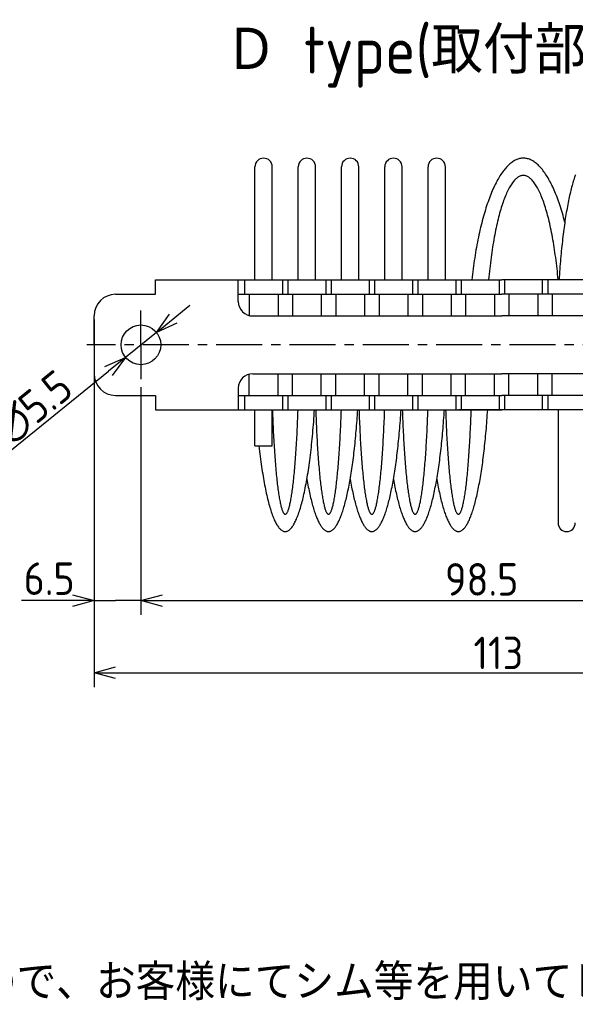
# Model space of a CAD drawing. Extents: x -73 to 314, y 149 to 285.
# Tile 5 of 10: x 83 to 160, y 149 to 285. Entities that reach past the tile are written whole.
import ezdxf

# ---------------------------------------------------------------- set-up
doc = ezdxf.new("R2010")
doc.units = 0
doc.header["$LTSCALE"] = 0.2
doc.linetypes.add('CENTER', pattern=[50.8, 31.75, -6.35, 6.35, -6.35])
doc.layers.get('0').update_dxf_attribs({"linetype": 'CONTINUOUS'})
doc.layers.get('DEFPOINTS').update_dxf_attribs({"linetype": 'CONTINUOUS'})
doc.layers.add('18-0-CON', color=3, linetype='CONTINUOUS')
doc.layers.add('18-2-CEN', color=1, linetype='CENTER')
doc.styles.add('DIMENSION', font='isocp.shx', dxfattribs={"bigfont": 'bigfont.shx'})
doc.styles.get("Standard").update_dxf_attribs({"font": 'isocp.shx', "bigfont": 'bigfont.shx'})
doc.dimstyles.get("Standard").update_dxf_attribs({"dimtxt": 0.18, "dimasz": 0.18, "dimexe": 0.18, "dimexo": 0.0625, "dimgap": 0.09, "dimtad": 0, "dimtih": 1, "dimtoh": 1, "dimzin": 0, "dimcen": 0.09, "dimazin": 3, "dimtfac": 1, "dimtofl": 0, "dimtmove": 0, "dimatfit": 3})

# ---------------------------------------------------------------- blocks, each defined once
blk = doc.blocks.new('*U97')
at = {"color": 0}
blk.add_text('Ｄ type(取付部キリ穴)', height=6.5, dxfattribs=at).set_placement((111.48, 277.97))
blk = doc.blocks.new('_OPEN30')
at = {"color": 0, "linetype": 'BYBLOCK'}
for p, q in [((-1, 0.268), (0, 0)), ((0, 0), (-1, -0.268)), ((0, 0), (-1, 0))]:
    blk.add_line(p, q, dxfattribs=at)
blk = doc.blocks.new('*U29')
at = {"color": 0, "style": 'DIMENSION'}
blk.add_text('113', height=4.5, dxfattribs=at).set_placement((145.88, 195.5))
blk = doc.blocks.new('*D28')
at = {"color": 0}
for p, q in [((93.3, 243.9), (93.3, 193)), ((206.3, 235.9), (206.3, 193)), ((96.3, 195), (203.3, 195))]:
    blk.add_line(p, q, dxfattribs=at)
at = {"layer": 'DEFPOINTS', "color": 0}
for p in [(93.3, 244.4), (206.3, 236.4), (206.3, 195)]:
    blk.add_point(p, dxfattribs=at)
at = {"color": 0, "xscale": 3, "yscale": 3, "zscale": 3, "rotation": 180}
blk.add_blockref('_OPEN30', (93.3, 195), dxfattribs=at)
at = {"color": 0, "xscale": 3, "yscale": 3, "zscale": 3}
blk.add_blockref('_OPEN30', (206.3, 195), dxfattribs=at)
at = {"layer": '18-0-CON'}
blk.add_blockref('*U29', (0, 0), dxfattribs=at)
blk = doc.blocks.new('*U39')
at = {"color": 0, "style": 'DIMENSION'}
blk.add_text('∅5.5', height=4.5, rotation=38.9889, dxfattribs=at).set_placement((81.42, 226.17))
blk = doc.blocks.new('*D38')
at = {"color": 0}
for p, q in [((104.27, 244.02), (106.6, 245.91)), ((101.94, 242.13), (97.66, 238.67)), ((81.87, 225.89), (95.33, 236.78))]:
    blk.add_line(p, q, dxfattribs=at)
at = {"layer": 'DEFPOINTS', "color": 0}
for p in [(101.94, 242.13), (97.66, 238.67)]:
    blk.add_point(p, dxfattribs=at)
at = {"color": 0, "xscale": 3, "yscale": 3, "zscale": 3}
for p, rotation in [((101.94, 242.13), 218.9889050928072), ((97.66, 238.67), 38.98890509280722)]:
    blk.add_blockref('_OPEN30', p, dxfattribs=dict(at, rotation=rotation))
at = {"layer": '18-0-CON'}
blk.add_blockref('*U39', (0, 0), dxfattribs=at)
blk = doc.blocks.new('*U103')
for s, p in [('※寸法には、製品の特性上バラツキが生じます。', (-60.1, 158.01)), ('また、ヘリカル防振器はレベリング機能が御座いませんので、お客様にてシム等を用いてレベリングをお願い致します。', (-60.43, 149.67))]:
    blk.add_text(s, height=5).set_placement(p)
blk = doc.blocks.new('*U117')
at = {"color": 0}
blk.add_text('98.5', height=4.5, dxfattribs=at).set_placement((141.94, 205.68))
blk = doc.blocks.new('*U118')
at = {"color": 0}
blk.add_text('6.5', height=4.5, dxfattribs=at).set_placement((83.56, 205.78))

msp = doc.modelspace()

# ---------------------------------------------------------------- linework, layer by layer
for p, q in [((115.599, 249.403), (115.599, 265.053)), ((117.999, 249.403), (117.999, 265.053)), ((121.599, 249.403), (121.599, 265.053)), ((123.999, 249.403), (123.999, 265.053)), ((127.599, 249.403), (127.599, 265.053)), ((129.999, 249.403), (129.999, 265.053)), ((133.599, 249.403), (133.599, 265.053)), ((135.999, 249.403), (135.999, 265.053)), ((139.599, 249.403), (139.599, 265.053)), ((141.999, 249.403), (141.999, 265.053)), ((101.799, 247.403), (101.799, 249.403)), ((101.799, 249.403), (149.799, 249.403)), ((113.299, 246.403), (113.299, 249.403)), ((114.174, 249.403), (114.174, 247.403)), ((119.424, 249.403), (119.424, 247.403)), ((120.174, 249.403), (120.174, 247.403)), ((125.424, 249.403), (125.424, 247.403)), ((126.174, 249.403), (126.174, 247.403)), ((131.424, 249.403), (131.424, 247.403)), ((132.174, 249.403), (132.174, 247.403)), ((137.424, 249.403), (137.424, 247.403)), ((138.174, 249.403), (138.174, 247.403)), ((143.424, 249.403), (143.424, 247.403)), ((144.174, 249.403), (144.174, 247.403)), ((149.424, 249.403), (149.424, 247.403)), ((197.799, 249.403), (149.799, 249.403)), ((150.174, 249.403), (150.174, 247.403)), ((155.424, 249.403), (155.424, 247.403)), ((156.174, 249.403), (156.174, 247.403)), ((96.299, 247.403), (101.799, 247.403)), ((113.299, 247.403), (149.799, 247.403)), ((114.799, 247.403), (114.799, 244.466)), ((118.799, 247.403), (118.799, 244.403)), ((120.799, 247.403), (120.799, 244.403)), ((124.799, 247.403), (124.799, 244.403)), ((126.799, 247.403), (126.799, 244.403)), ((130.799, 247.403), (130.799, 244.403)), ((132.799, 247.403), (132.799, 244.403)), ((136.799, 247.403), (136.799, 244.403)), ((138.799, 247.403), (138.799, 244.403)), ((142.799, 247.403), (142.799, 244.403)), ((144.799, 247.403), (144.799, 244.403)), ((148.799, 247.403), (148.799, 244.403)), ((186.299, 247.403), (149.799, 247.403)), ((150.799, 247.403), (150.799, 244.403)), ((154.799, 247.403), (154.799, 244.403)), ((156.799, 247.403), (156.799, 244.403)), ((93.299, 240.403), (93.299, 244.403)), ((115.299, 244.403), (149.799, 244.403)), ((184.299, 244.403), (149.799, 244.403)), ((93.299, 240.403), (93.299, 236.403)), ((114.799, 233.403), (114.799, 236.339)), ((115.299, 236.403), (149.799, 236.403)), ((118.799, 233.403), (118.799, 236.403)), ((120.799, 233.403), (120.799, 236.403)), ((124.799, 233.403), (124.799, 236.403)), ((126.799, 233.403), (126.799, 236.403)), ((130.799, 233.403), (130.799, 236.403)), ((132.799, 233.403), (132.799, 236.403)), ((136.799, 233.403), (136.799, 236.403)), ((138.799, 233.403), (138.799, 236.403)), ((142.799, 233.403), (142.799, 236.403)), ((144.799, 233.403), (144.799, 236.403)), ((148.799, 233.403), (148.799, 236.403)), ((184.299, 236.403), (149.799, 236.403)), ((150.799, 233.403), (150.799, 236.403)), ((154.799, 233.403), (154.799, 236.403)), ((156.799, 233.403), (156.799, 236.403)), ((96.299, 233.403), (101.799, 233.403)), ((101.799, 233.403), (101.799, 231.403)), ((113.299, 234.403), (113.299, 231.403)), ((113.299, 233.403), (149.799, 233.403)), ((114.174, 233.403), (114.174, 231.403)), ((119.424, 233.403), (119.424, 231.403)), ((120.174, 233.403), (120.174, 231.403)), ((125.424, 233.403), (125.424, 231.403)), ((126.174, 233.403), (126.174, 231.403)), ((131.424, 233.403), (131.424, 231.403)), ((132.174, 233.403), (132.174, 231.403)), ((137.424, 233.403), (137.424, 231.403)), ((138.174, 233.403), (138.174, 231.403)), ((143.424, 233.403), (143.424, 231.403)), ((144.174, 233.403), (144.174, 231.403)), ((149.424, 233.403), (149.424, 231.403)), ((186.299, 233.403), (149.799, 233.403)), ((150.174, 233.403), (150.174, 231.403)), ((155.424, 233.403), (155.424, 231.403)), ((156.174, 233.403), (156.174, 231.403)), ((101.799, 231.403), (149.799, 231.403)), ((115.599, 226.403), (115.599, 231.403)), ((117.999, 226.403), (117.999, 231.403)), ((151.799, 231.403), (143.799, 231.403)), ((197.799, 231.403), (149.799, 231.403)), ((157.599, 231.403), (157.599, 215.753)), ((115.599, 226.403), (117.999, 226.403)), ((87.299, 205), (83.229, 205))]:
    msp.add_line(p, q)
at = {"color": 0}
for p, q in [((93.299, 236.34), (93.299, 203)), ((99.799, 234.547), (99.799, 203)), ((99.799, 234.547), (99.799, 203)), ((90.299, 205), (87.299, 205)), ((93.299, 205), (96.299, 205)), ((96.799, 205), (96.299, 205)), ((99.799, 205), (96.799, 205)), ((102.799, 205), (195.299, 205)), ((102.799, 205), (105.799, 205))]:
    msp.add_line(p, q, dxfattribs=at)
for points in [[(158.542, 257.408, 0), (158.46, 257.72, 0), (158.377, 258.028, 0), (158.292, 258.331, 0), (158.206, 258.63, 0), (158.118, 258.924, 0), (158.029, 259.212, 0), (157.939, 259.496, 0), (157.847, 259.775, 0), (157.754, 260.049, 0), (157.66, 260.318, 0), (157.564, 260.582, 0), (157.468, 260.84, 0), (157.37, 261.093, 0), (157.27, 261.341, 0), (157.17, 261.583, 0), (157.069, 261.82, 0), (156.966, 262.051, 0), (156.862, 262.276, 0), (156.758, 262.496, 0), (156.652, 262.71, 0), (156.545, 262.918, 0), (156.437, 263.12, 0), (156.328, 263.317, 0), (156.219, 263.507, 0), (156.108, 263.691, 0), (155.997, 263.869, 0), (155.885, 264.041, 0), (155.771, 264.207, 0), (155.658, 264.367, 0), (155.543, 264.521, 0), (155.428, 264.668, 0), (155.312, 264.808, 0), (155.195, 264.943, 0), (155.078, 265.071, 0), (154.96, 265.193, 0), (154.842, 265.308, 0), (154.723, 265.416, 0), (154.603, 265.518, 0), (154.483, 265.614, 0), (154.363, 265.703, 0), (154.242, 265.785, 0), (154.121, 265.861, 0), (154, 265.93, 0), (153.878, 265.993, 0), (153.756, 266.048, 0), (153.633, 266.097, 0), (153.511, 266.14, 0), (153.388, 266.175, 0), (153.265, 266.204, 0), (153.142, 266.226, 0), (153.019, 266.242, 0), (152.896, 266.25, 0), (152.773, 266.252, 0), (152.649, 266.248, 0), (152.526, 266.236, 0), (152.403, 266.218, 0), (152.28, 266.193, 0), (152.157, 266.161, 0), (152.035, 266.122, 0), (151.912, 266.077, 0), (151.79, 266.025, 0), (151.668, 265.967, 0), (151.546, 265.901, 0), (151.425, 265.829, 0), (151.304, 265.751, 0), (151.184, 265.666, 0), (151.063, 265.574, 0), (150.944, 265.476, 0), (150.824, 265.371, 0), (150.706, 265.259, 0), (150.587, 265.141, 0), (150.47, 265.017, 0), (150.353, 264.886, 0), (150.237, 264.749, 0), (150.121, 264.605, 0), (150.006, 264.456, 0), (149.892, 264.3, 0), (149.778, 264.137, 0), (149.665, 263.969, 0), (149.553, 263.794, 0), (149.442, 263.613, 0), (149.332, 263.426, 0), (149.223, 263.233, 0), (149.115, 263.034, 0), (149.007, 262.83, 0), (148.901, 262.619, 0), (148.796, 262.403, 0), (148.691, 262.181, 0), (148.588, 261.953, 0), (148.486, 261.719, 0), (148.385, 261.48, 0), (148.285, 261.236, 0), (148.186, 260.986, 0), (148.089, 260.73, 0), (147.993, 260.47, 0), (147.898, 260.204, 0), (147.804, 259.933, 0), (147.711, 259.657, 0), (147.62, 259.376, 0), (147.531, 259.089, 0), (147.442, 258.798, 0), (147.355, 258.503, 0), (147.27, 258.202, 0), (147.186, 257.897, 0), (147.103, 257.587, 0), (147.022, 257.273, 0), (146.942, 256.954, 0), (146.864, 256.631, 0), (146.787, 256.304, 0), (146.712, 255.973, 0), (146.639, 255.638, 0), (146.567, 255.298, 0), (146.497, 254.955, 0), (146.429, 254.608, 0), (146.362, 254.257, 0), (146.297, 253.903, 0), (146.233, 253.545, 0), (146.171, 253.183, 0), (146.111, 252.819, 0), (146.053, 252.451, 0), (145.996, 252.08, 0), (145.942, 251.706, 0), (145.889, 251.329, 0), (145.838, 250.949, 0), (145.788, 250.566, 0), (145.741, 250.181, 0), (145.695, 249.793, 0), (145.651, 249.403, 0)], [(157.624, 249.403, 0), (157.586, 249.799, 0), (157.547, 250.193, 0), (157.506, 250.583, 0), (157.463, 250.97, 0), (157.419, 251.353, 0), (157.374, 251.732, 0), (157.326, 252.108, 0), (157.278, 252.479, 0), (157.227, 252.847, 0), (157.176, 253.21, 0), (157.123, 253.569, 0), (157.068, 253.924, 0), (157.012, 254.274, 0), (156.954, 254.619, 0), (156.895, 254.96, 0), (156.835, 255.295, 0), (156.773, 255.626, 0), (156.71, 255.951, 0), (156.646, 256.272, 0), (156.58, 256.586, 0), (156.513, 256.896, 0), (156.445, 257.199, 0), (156.376, 257.497, 0), (156.305, 257.79, 0), (156.233, 258.076, 0), (156.16, 258.356, 0), (156.086, 258.631, 0), (156.011, 258.899, 0), (155.934, 259.161, 0), (155.857, 259.417, 0), (155.779, 259.666, 0), (155.699, 259.908, 0), (155.619, 260.144, 0), (155.537, 260.374, 0), (155.455, 260.596, 0), (155.372, 260.812, 0), (155.288, 261.021, 0), (155.203, 261.223, 0), (155.117, 261.418, 0), (155.031, 261.606, 0), (154.944, 261.786, 0), (154.856, 261.96, 0), (154.767, 262.126, 0), (154.678, 262.284, 0), (154.588, 262.436, 0), (154.497, 262.58, 0), (154.406, 262.716, 0), (154.314, 262.845, 0), (154.222, 262.966, 0), (154.129, 263.08, 0), (154.036, 263.186, 0), (153.943, 263.284, 0), (153.849, 263.374, 0), (153.754, 263.457, 0), (153.66, 263.532, 0), (153.565, 263.599, 0), (153.47, 263.659, 0), (153.374, 263.71, 0), (153.279, 263.753, 0), (153.183, 263.789, 0), (153.087, 263.817, 0), (152.991, 263.837, 0), (152.895, 263.849, 0), (152.799, 263.853, 0), (152.703, 263.849, 0), (152.607, 263.837, 0), (152.511, 263.817, 0), (152.415, 263.789, 0), (152.319, 263.753, 0), (152.224, 263.71, 0), (152.128, 263.659, 0), (152.033, 263.599, 0), (151.938, 263.532, 0), (151.844, 263.457, 0), (151.749, 263.374, 0), (151.655, 263.284, 0), (151.562, 263.186, 0), (151.469, 263.08, 0), (151.376, 262.966, 0), (151.284, 262.845, 0), (151.192, 262.716, 0), (151.101, 262.58, 0), (151.01, 262.436, 0), (150.92, 262.284, 0), (150.831, 262.126, 0), (150.742, 261.96, 0), (150.654, 261.786, 0), (150.567, 261.606, 0), (150.481, 261.418, 0), (150.395, 261.223, 0), (150.31, 261.021, 0), (150.226, 260.812, 0), (150.143, 260.596, 0), (150.061, 260.374, 0), (149.979, 260.144, 0), (149.899, 259.908, 0), (149.819, 259.666, 0), (149.741, 259.417, 0), (149.664, 259.161, 0), (149.587, 258.899, 0), (149.512, 258.631, 0), (149.438, 258.356, 0), (149.365, 258.076, 0), (149.293, 257.79, 0), (149.222, 257.497, 0), (149.153, 257.199, 0), (149.085, 256.896, 0), (149.018, 256.586, 0), (148.952, 256.272, 0), (148.888, 255.951, 0), (148.825, 255.626, 0), (148.763, 255.295, 0), (148.703, 254.96, 0), (148.644, 254.619, 0), (148.586, 254.274, 0), (148.53, 253.924, 0), (148.475, 253.569, 0), (148.422, 253.21, 0), (148.371, 252.847, 0), (148.32, 252.479, 0), (148.272, 252.108, 0), (148.224, 251.732, 0), (148.179, 251.353, 0), (148.135, 250.97, 0), (148.092, 250.583, 0), (148.051, 250.193, 0), (148.012, 249.799, 0), (147.974, 249.403, 0)], [(160.013, 263.947, 0), (159.953, 263.779, 0), (159.892, 263.605, 0), (159.832, 263.426, 0), (159.773, 263.241, 0), (159.714, 263.051, 0), (159.656, 262.855, 0), (159.598, 262.654, 0), (159.54, 262.448, 0), (159.484, 262.236, 0), (159.427, 262.019, 0), (159.372, 261.797, 0), (159.317, 261.57, 0), (159.262, 261.338, 0), (159.208, 261.101, 0), (159.155, 260.858, 0), (159.102, 260.611, 0), (159.05, 260.359, 0), (158.999, 260.102, 0), (158.948, 259.841, 0), (158.898, 259.575, 0), (158.849, 259.304, 0), (158.8, 259.029, 0), (158.752, 258.749, 0), (158.705, 258.465, 0), (158.659, 258.176, 0), (158.613, 257.884, 0), (158.568, 257.587, 0), (158.524, 257.286, 0), (158.481, 256.981, 0), (158.438, 256.672, 0), (158.396, 256.359, 0), (158.355, 256.042, 0), (158.315, 255.721, 0), (158.276, 255.397, 0), (158.238, 255.069, 0), (158.2, 254.738, 0), (158.163, 254.403, 0), (158.128, 254.065, 0), (158.093, 253.724, 0), (158.059, 253.379, 0), (158.025, 253.032, 0), (157.993, 252.681, 0), (157.962, 252.327, 0), (157.931, 251.971, 0), (157.902, 251.612, 0), (157.873, 251.25, 0), (157.846, 250.885, 0), (157.819, 250.518, 0), (157.793, 250.148, 0), (157.768, 249.777, 0), (157.745, 249.403, 0)], [(116.163, 226.403, 0), (116.204, 226.029, 0), (116.246, 225.659, 0), (116.29, 225.294, 0), (116.334, 224.934, 0), (116.379, 224.578, 0), (116.425, 224.227, 0), (116.473, 223.881, 0), (116.521, 223.539, 0), (116.57, 223.203, 0), (116.621, 222.872, 0), (116.672, 222.546, 0), (116.724, 222.225, 0), (116.777, 221.91, 0), (116.831, 221.601, 0), (116.886, 221.297, 0), (116.941, 220.998, 0), (116.998, 220.706, 0), (117.055, 220.419, 0), (117.114, 220.139, 0), (117.173, 219.864, 0), (117.233, 219.596, 0), (117.293, 219.334, 0), (117.354, 219.078, 0), (117.417, 218.828, 0), (117.479, 218.585, 0), (117.543, 218.349, 0), (117.607, 218.119, 0), (117.672, 217.896, 0), (117.737, 217.679, 0), (117.803, 217.469, 0), (117.87, 217.267, 0), (117.937, 217.071, 0), (118.005, 216.882, 0), (118.073, 216.7, 0), (118.142, 216.525, 0), (118.211, 216.357, 0), (118.281, 216.197, 0), (118.351, 216.043, 0), (118.422, 215.898, 0), (118.493, 215.759, 0), (118.565, 215.628, 0), (118.637, 215.504, 0), (118.709, 215.387, 0), (118.781, 215.278, 0), (118.854, 215.177, 0), (118.927, 215.083, 0), (119.001, 214.997, 0), (119.074, 214.918, 0), (119.148, 214.847, 0), (119.222, 214.783, 0), (119.296, 214.728, 0), (119.371, 214.68, 0), (119.445, 214.639, 0), (119.52, 214.606, 0), (119.595, 214.581, 0), (119.669, 214.564, 0), (119.744, 214.555, 0), (119.819, 214.553, 0), (119.894, 214.559, 0), (119.968, 214.572, 0), (120.043, 214.594, 0), (120.118, 214.623, 0), (120.192, 214.66, 0), (120.267, 214.704, 0), (120.341, 214.756, 0), (120.415, 214.816, 0), (120.489, 214.884, 0), (120.563, 214.959, 0), (120.636, 215.042, 0), (120.71, 215.132, 0), (120.783, 215.23, 0), (120.855, 215.335, 0), (120.928, 215.448, 0), (121, 215.569, 0), (121.071, 215.696, 0), (121.143, 215.832, 0), (121.213, 215.974, 0), (121.284, 216.124, 0), (121.354, 216.281, 0), (121.424, 216.445, 0), (121.493, 216.617, 0), (121.561, 216.796, 0), (121.629, 216.981, 0), (121.697, 217.174, 0), (121.764, 217.373, 0), (121.83, 217.58, 0), (121.896, 217.793, 0), (121.961, 218.013, 0), (122.025, 218.24, 0), (122.089, 218.474, 0), (122.152, 218.714, 0), (122.215, 218.96, 0), (122.276, 219.213, 0), (122.337, 219.472, 0), (122.397, 219.738, 0), (122.457, 220.009, 0), (122.515, 220.287, 0), (122.573, 220.571, 0), (122.63, 220.861, 0), (122.686, 221.156, 0), (122.741, 221.457, 0), (122.796, 221.764, 0), (122.849, 222.077, 0), (122.902, 222.395, 0), (122.954, 222.718, 0), (123.004, 223.047, 0), (123.054, 223.381, 0), (123.103, 223.72, 0), (123.15, 224.064, 0), (123.197, 224.413, 0), (123.243, 224.766, 0), (123.288, 225.125, 0), (123.331, 225.488, 0), (123.374, 225.855, 0), (123.416, 226.227, 0), (123.456, 226.603, 0), (123.495, 226.983, 0), (123.534, 227.367, 0), (123.571, 227.755, 0), (123.607, 228.147, 0), (123.642, 228.542, 0), (123.676, 228.941, 0), (123.708, 229.343, 0), (123.74, 229.749, 0), (123.77, 230.158, 0), (123.799, 230.57, 0), (123.827, 230.985, 0), (123.853, 231.403, 0)], [(118.022, 231.403, 0), (118.035, 231.006, 0), (118.05, 230.612, 0), (118.065, 230.222, 0), (118.081, 229.836, 0), (118.097, 229.452, 0), (118.114, 229.073, 0), (118.131, 228.697, 0), (118.149, 228.326, 0), (118.168, 227.958, 0), (118.187, 227.595, 0), (118.206, 227.236, 0), (118.226, 226.881, 0), (118.247, 226.531, 0), (118.268, 226.186, 0), (118.29, 225.845, 0), (118.312, 225.51, 0), (118.335, 225.179, 0), (118.358, 224.854, 0), (118.382, 224.534, 0), (118.406, 224.219, 0), (118.431, 223.909, 0), (118.456, 223.606, 0), (118.481, 223.308, 0), (118.507, 223.015, 0), (118.534, 222.729, 0), (118.561, 222.449, 0), (118.588, 222.174, 0), (118.616, 221.906, 0), (118.644, 221.644, 0), (118.672, 221.389, 0), (118.701, 221.139, 0), (118.731, 220.897, 0), (118.76, 220.661, 0), (118.79, 220.431, 0), (118.82, 220.209, 0), (118.851, 219.993, 0), (118.882, 219.784, 0), (118.913, 219.582, 0), (118.945, 219.387, 0), (118.977, 219.199, 0), (119.009, 219.019, 0), (119.041, 218.845, 0), (119.074, 218.679, 0), (119.107, 218.521, 0), (119.14, 218.369, 0), (119.173, 218.225, 0), (119.207, 218.089, 0), (119.241, 217.96, 0), (119.275, 217.839, 0), (119.309, 217.725, 0), (119.343, 217.619, 0), (119.378, 217.521, 0), (119.412, 217.431, 0), (119.447, 217.348, 0), (119.482, 217.273, 0), (119.517, 217.206, 0), (119.552, 217.147, 0), (119.587, 217.095, 0), (119.622, 217.052, 0), (119.658, 217.016, 0), (119.693, 216.988, 0), (119.728, 216.968, 0), (119.764, 216.956, 0), (119.799, 216.953, 0), (119.834, 216.956, 0), (119.87, 216.968, 0), (119.905, 216.988, 0), (119.94, 217.016, 0), (119.976, 217.052, 0), (120.011, 217.095, 0), (120.046, 217.147, 0), (120.081, 217.206, 0), (120.116, 217.273, 0), (120.151, 217.348, 0), (120.186, 217.431, 0), (120.22, 217.521, 0), (120.255, 217.619, 0), (120.289, 217.725, 0), (120.323, 217.839, 0), (120.357, 217.96, 0), (120.391, 218.089, 0), (120.425, 218.225, 0), (120.458, 218.369, 0), (120.491, 218.521, 0), (120.524, 218.679, 0), (120.557, 218.845, 0), (120.589, 219.019, 0), (120.621, 219.199, 0), (120.653, 219.387, 0), (120.685, 219.582, 0), (120.716, 219.784, 0), (120.747, 219.993, 0), (120.778, 220.209, 0), (120.808, 220.431, 0), (120.838, 220.661, 0), (120.867, 220.897, 0), (120.897, 221.139, 0), (120.926, 221.389, 0), (120.954, 221.644, 0), (120.982, 221.906, 0), (121.01, 222.174, 0), (121.037, 222.449, 0), (121.064, 222.729, 0), (121.091, 223.015, 0), (121.117, 223.308, 0), (121.142, 223.606, 0), (121.167, 223.909, 0), (121.192, 224.219, 0), (121.216, 224.534, 0), (121.24, 224.854, 0), (121.263, 225.179, 0), (121.286, 225.51, 0), (121.308, 225.845, 0), (121.33, 226.186, 0), (121.351, 226.531, 0), (121.372, 226.881, 0), (121.392, 227.236, 0), (121.411, 227.595, 0), (121.431, 227.958, 0), (121.449, 228.326, 0), (121.467, 228.697, 0), (121.484, 229.073, 0), (121.501, 229.452, 0), (121.517, 229.836, 0), (121.533, 230.222, 0), (121.548, 230.612, 0), (121.563, 231.006, 0), (121.577, 231.403, 0)], [(122.799, 221.783, 0), (122.848, 221.507, 0), (122.897, 221.236, 0), (122.947, 220.97, 0), (122.998, 220.709, 0), (123.049, 220.452, 0), (123.101, 220.2, 0), (123.154, 219.952, 0), (123.207, 219.71, 0), (123.261, 219.473, 0), (123.315, 219.24, 0), (123.37, 219.013, 0), (123.426, 218.791, 0), (123.482, 218.574, 0), (123.539, 218.362, 0), (123.597, 218.156, 0), (123.654, 217.954, 0), (123.713, 217.759, 0), (123.772, 217.568, 0), (123.831, 217.383, 0), (123.891, 217.204, 0), (123.951, 217.03, 0), (124.012, 216.862, 0), (124.073, 216.7, 0), (124.135, 216.543, 0), (124.197, 216.392, 0), (124.259, 216.246, 0), (124.322, 216.107, 0), (124.385, 215.973, 0), (124.449, 215.845, 0), (124.512, 215.723, 0), (124.576, 215.607, 0), (124.641, 215.497, 0), (124.705, 215.393, 0), (124.77, 215.294, 0), (124.835, 215.202, 0), (124.901, 215.116, 0), (124.966, 215.036, 0), (125.032, 214.962, 0), (125.098, 214.894, 0), (125.164, 214.832, 0), (125.231, 214.777, 0), (125.297, 214.727, 0), (125.364, 214.684, 0), (125.43, 214.647, 0), (125.497, 214.616, 0), (125.564, 214.591, 0), (125.631, 214.572, 0), (125.698, 214.56, 0), (125.765, 214.553, 0), (125.832, 214.553, 0), (125.899, 214.559, 0), (125.966, 214.572, 0), (126.032, 214.59, 0), (126.099, 214.615, 0), (126.166, 214.646, 0), (126.233, 214.683, 0), (126.299, 214.726, 0), (126.366, 214.775, 0), (126.432, 214.831, 0), (126.498, 214.893, 0), (126.564, 214.96, 0), (126.63, 215.034, 0), (126.696, 215.114, 0), (126.761, 215.2, 0), (126.826, 215.292, 0), (126.891, 215.39, 0), (126.956, 215.494, 0), (127.02, 215.604, 0), (127.084, 215.72, 0), (127.148, 215.842, 0), (127.211, 215.97, 0), (127.275, 216.104, 0), (127.337, 216.243, 0), (127.4, 216.388, 0), (127.462, 216.539, 0), (127.523, 216.696, 0), (127.585, 216.858, 0), (127.645, 217.026, 0), (127.706, 217.2, 0), (127.766, 217.379, 0), (127.825, 217.564, 0), (127.884, 217.754, 0), (127.942, 217.95, 0), (128, 218.151, 0), (128.058, 218.357, 0), (128.114, 218.569, 0), (128.171, 218.786, 0), (128.226, 219.008, 0), (128.281, 219.235, 0), (128.336, 219.467, 0), (128.39, 219.705, 0), (128.443, 219.947, 0), (128.496, 220.194, 0), (128.548, 220.446, 0), (128.599, 220.703, 0), (128.65, 220.964, 0), (128.7, 221.23, 0), (128.749, 221.501, 0), (128.798, 221.776, 0), (128.846, 222.056, 0), (128.893, 222.34, 0), (128.939, 222.629, 0), (128.985, 222.921, 0), (129.03, 223.218, 0), (129.074, 223.519, 0), (129.117, 223.824, 0), (129.16, 224.133, 0), (129.202, 224.446, 0), (129.243, 224.763, 0), (129.283, 225.084, 0), (129.322, 225.408, 0), (129.36, 225.736, 0), (129.398, 226.067, 0), (129.435, 226.402, 0), (129.47, 226.74, 0), (129.505, 227.081, 0), (129.539, 227.426, 0), (129.573, 227.773, 0), (129.605, 228.124, 0), (129.636, 228.478, 0), (129.667, 228.834, 0), (129.696, 229.193, 0), (129.725, 229.555, 0), (129.752, 229.92, 0), (129.779, 230.287, 0), (129.805, 230.657, 0), (129.83, 231.028, 0), (129.853, 231.403, 0)], [(124.022, 231.403, 0), (124.035, 231.006, 0), (124.05, 230.612, 0), (124.065, 230.222, 0), (124.081, 229.836, 0), (124.097, 229.452, 0), (124.114, 229.073, 0), (124.131, 228.697, 0), (124.149, 228.326, 0), (124.168, 227.958, 0), (124.187, 227.595, 0), (124.206, 227.236, 0), (124.226, 226.881, 0), (124.247, 226.531, 0), (124.268, 226.186, 0), (124.29, 225.845, 0), (124.312, 225.51, 0), (124.335, 225.179, 0), (124.358, 224.854, 0), (124.382, 224.534, 0), (124.406, 224.219, 0), (124.431, 223.909, 0), (124.456, 223.606, 0), (124.481, 223.308, 0), (124.507, 223.015, 0), (124.534, 222.729, 0), (124.561, 222.449, 0), (124.588, 222.174, 0), (124.616, 221.906, 0), (124.644, 221.644, 0), (124.672, 221.389, 0), (124.701, 221.139, 0), (124.731, 220.897, 0), (124.76, 220.661, 0), (124.79, 220.431, 0), (124.82, 220.209, 0), (124.851, 219.993, 0), (124.882, 219.784, 0), (124.913, 219.582, 0), (124.945, 219.387, 0), (124.977, 219.199, 0), (125.009, 219.019, 0), (125.041, 218.845, 0), (125.074, 218.679, 0), (125.107, 218.521, 0), (125.14, 218.369, 0), (125.173, 218.225, 0), (125.207, 218.089, 0), (125.241, 217.96, 0), (125.275, 217.839, 0), (125.309, 217.725, 0), (125.343, 217.619, 0), (125.378, 217.521, 0), (125.412, 217.431, 0), (125.447, 217.348, 0), (125.482, 217.273, 0), (125.517, 217.206, 0), (125.552, 217.147, 0), (125.587, 217.095, 0), (125.622, 217.052, 0), (125.658, 217.016, 0), (125.693, 216.988, 0), (125.728, 216.968, 0), (125.764, 216.956, 0), (125.799, 216.953, 0), (125.834, 216.956, 0), (125.87, 216.968, 0), (125.905, 216.988, 0), (125.94, 217.016, 0), (125.976, 217.052, 0), (126.011, 217.095, 0), (126.046, 217.147, 0), (126.081, 217.206, 0), (126.116, 217.273, 0), (126.151, 217.348, 0), (126.186, 217.431, 0), (126.22, 217.521, 0), (126.255, 217.619, 0), (126.289, 217.725, 0), (126.323, 217.839, 0), (126.357, 217.96, 0), (126.391, 218.089, 0), (126.425, 218.225, 0), (126.458, 218.369, 0), (126.491, 218.521, 0), (126.524, 218.679, 0), (126.557, 218.845, 0), (126.589, 219.019, 0), (126.621, 219.199, 0), (126.653, 219.387, 0), (126.685, 219.582, 0), (126.716, 219.784, 0), (126.747, 219.993, 0), (126.778, 220.209, 0), (126.808, 220.431, 0), (126.838, 220.661, 0), (126.867, 220.897, 0), (126.897, 221.139, 0), (126.926, 221.389, 0), (126.954, 221.644, 0), (126.982, 221.906, 0), (127.01, 222.174, 0), (127.037, 222.449, 0), (127.064, 222.729, 0), (127.091, 223.015, 0), (127.117, 223.308, 0), (127.142, 223.606, 0), (127.167, 223.909, 0), (127.192, 224.219, 0), (127.216, 224.534, 0), (127.24, 224.854, 0), (127.263, 225.179, 0), (127.286, 225.51, 0), (127.308, 225.845, 0), (127.33, 226.186, 0), (127.351, 226.531, 0), (127.372, 226.881, 0), (127.392, 227.236, 0), (127.411, 227.595, 0), (127.431, 227.958, 0), (127.449, 228.326, 0), (127.467, 228.697, 0), (127.484, 229.073, 0), (127.501, 229.452, 0), (127.517, 229.836, 0), (127.533, 230.222, 0), (127.548, 230.612, 0), (127.563, 231.006, 0), (127.577, 231.403, 0)], [(128.799, 221.783, 0), (128.848, 221.507, 0), (128.897, 221.236, 0), (128.947, 220.97, 0), (128.998, 220.709, 0), (129.049, 220.452, 0), (129.101, 220.2, 0), (129.154, 219.952, 0), (129.207, 219.71, 0), (129.261, 219.473, 0), (129.315, 219.24, 0), (129.37, 219.013, 0), (129.426, 218.791, 0), (129.482, 218.574, 0), (129.539, 218.362, 0), (129.597, 218.156, 0), (129.654, 217.954, 0), (129.713, 217.759, 0), (129.772, 217.568, 0), (129.831, 217.383, 0), (129.891, 217.204, 0), (129.951, 217.03, 0), (130.012, 216.862, 0), (130.073, 216.7, 0), (130.135, 216.543, 0), (130.197, 216.392, 0), (130.259, 216.246, 0), (130.322, 216.107, 0), (130.385, 215.973, 0), (130.449, 215.845, 0), (130.512, 215.723, 0), (130.576, 215.607, 0), (130.641, 215.497, 0), (130.705, 215.393, 0), (130.77, 215.294, 0), (130.835, 215.202, 0), (130.901, 215.116, 0), (130.966, 215.036, 0), (131.032, 214.962, 0), (131.098, 214.894, 0), (131.164, 214.832, 0), (131.231, 214.777, 0), (131.297, 214.727, 0), (131.364, 214.684, 0), (131.43, 214.647, 0), (131.497, 214.616, 0), (131.564, 214.591, 0), (131.631, 214.572, 0), (131.698, 214.56, 0), (131.765, 214.553, 0), (131.832, 214.553, 0), (131.899, 214.559, 0), (131.966, 214.572, 0), (132.032, 214.59, 0), (132.099, 214.615, 0), (132.166, 214.646, 0), (132.233, 214.683, 0), (132.299, 214.726, 0), (132.366, 214.775, 0), (132.432, 214.831, 0), (132.498, 214.893, 0), (132.564, 214.96, 0), (132.63, 215.034, 0), (132.696, 215.114, 0), (132.761, 215.2, 0), (132.826, 215.292, 0), (132.891, 215.39, 0), (132.956, 215.494, 0), (133.02, 215.604, 0), (133.084, 215.72, 0), (133.148, 215.842, 0), (133.211, 215.97, 0), (133.275, 216.104, 0), (133.337, 216.243, 0), (133.4, 216.388, 0), (133.462, 216.539, 0), (133.523, 216.696, 0), (133.585, 216.858, 0), (133.645, 217.026, 0), (133.706, 217.2, 0), (133.766, 217.379, 0), (133.825, 217.564, 0), (133.884, 217.754, 0), (133.942, 217.95, 0), (134, 218.151, 0), (134.058, 218.357, 0), (134.114, 218.569, 0), (134.171, 218.786, 0), (134.226, 219.008, 0), (134.281, 219.235, 0), (134.336, 219.467, 0), (134.39, 219.705, 0), (134.443, 219.947, 0), (134.496, 220.194, 0), (134.548, 220.446, 0), (134.599, 220.703, 0), (134.65, 220.964, 0), (134.7, 221.23, 0), (134.749, 221.501, 0), (134.798, 221.776, 0), (134.846, 222.056, 0), (134.893, 222.34, 0), (134.939, 222.629, 0), (134.985, 222.921, 0), (135.03, 223.218, 0), (135.074, 223.519, 0), (135.117, 223.824, 0), (135.16, 224.133, 0), (135.202, 224.446, 0), (135.243, 224.763, 0), (135.283, 225.084, 0), (135.322, 225.408, 0), (135.36, 225.736, 0), (135.398, 226.067, 0), (135.435, 226.402, 0), (135.47, 226.74, 0), (135.505, 227.081, 0), (135.539, 227.426, 0), (135.573, 227.773, 0), (135.605, 228.124, 0), (135.636, 228.478, 0), (135.667, 228.834, 0), (135.696, 229.193, 0), (135.725, 229.555, 0), (135.752, 229.92, 0), (135.779, 230.287, 0), (135.805, 230.657, 0), (135.83, 231.028, 0), (135.853, 231.403, 0)], [(130.022, 231.403, 0), (130.035, 231.006, 0), (130.05, 230.612, 0), (130.065, 230.222, 0), (130.081, 229.836, 0), (130.097, 229.452, 0), (130.114, 229.073, 0), (130.131, 228.697, 0), (130.149, 228.326, 0), (130.168, 227.958, 0), (130.187, 227.595, 0), (130.206, 227.236, 0), (130.226, 226.881, 0), (130.247, 226.531, 0), (130.268, 226.186, 0), (130.29, 225.845, 0), (130.312, 225.51, 0), (130.335, 225.179, 0), (130.358, 224.854, 0), (130.382, 224.534, 0), (130.406, 224.219, 0), (130.431, 223.909, 0), (130.456, 223.606, 0), (130.481, 223.308, 0), (130.507, 223.015, 0), (130.534, 222.729, 0), (130.561, 222.449, 0), (130.588, 222.174, 0), (130.616, 221.906, 0), (130.644, 221.644, 0), (130.672, 221.389, 0), (130.701, 221.139, 0), (130.731, 220.897, 0), (130.76, 220.661, 0), (130.79, 220.431, 0), (130.82, 220.209, 0), (130.851, 219.993, 0), (130.882, 219.784, 0), (130.913, 219.582, 0), (130.945, 219.387, 0), (130.977, 219.199, 0), (131.009, 219.019, 0), (131.041, 218.845, 0), (131.074, 218.679, 0), (131.107, 218.521, 0), (131.14, 218.369, 0), (131.173, 218.225, 0), (131.207, 218.089, 0), (131.241, 217.96, 0), (131.275, 217.839, 0), (131.309, 217.725, 0), (131.343, 217.619, 0), (131.378, 217.521, 0), (131.412, 217.431, 0), (131.447, 217.348, 0), (131.482, 217.273, 0), (131.517, 217.206, 0), (131.552, 217.147, 0), (131.587, 217.095, 0), (131.622, 217.052, 0), (131.658, 217.016, 0), (131.693, 216.988, 0), (131.728, 216.968, 0), (131.764, 216.956, 0), (131.799, 216.953, 0), (131.834, 216.956, 0), (131.87, 216.968, 0), (131.905, 216.988, 0), (131.94, 217.016, 0), (131.976, 217.052, 0), (132.011, 217.095, 0), (132.046, 217.147, 0), (132.081, 217.206, 0), (132.116, 217.273, 0), (132.151, 217.348, 0), (132.186, 217.431, 0), (132.22, 217.521, 0), (132.255, 217.619, 0), (132.289, 217.725, 0), (132.323, 217.839, 0), (132.357, 217.96, 0), (132.391, 218.089, 0), (132.425, 218.225, 0), (132.458, 218.369, 0), (132.491, 218.521, 0), (132.524, 218.679, 0), (132.557, 218.845, 0), (132.589, 219.019, 0), (132.621, 219.199, 0), (132.653, 219.387, 0), (132.685, 219.582, 0), (132.716, 219.784, 0), (132.747, 219.993, 0), (132.778, 220.209, 0), (132.808, 220.431, 0), (132.838, 220.661, 0), (132.867, 220.897, 0), (132.897, 221.139, 0), (132.926, 221.389, 0), (132.954, 221.644, 0), (132.982, 221.906, 0), (133.01, 222.174, 0), (133.037, 222.449, 0), (133.064, 222.729, 0), (133.091, 223.015, 0), (133.117, 223.308, 0), (133.142, 223.606, 0), (133.167, 223.909, 0), (133.192, 224.219, 0), (133.216, 224.534, 0), (133.24, 224.854, 0), (133.263, 225.179, 0), (133.286, 225.51, 0), (133.308, 225.845, 0), (133.33, 226.186, 0), (133.351, 226.531, 0), (133.372, 226.881, 0), (133.392, 227.236, 0), (133.411, 227.595, 0), (133.431, 227.958, 0), (133.449, 228.326, 0), (133.467, 228.697, 0), (133.484, 229.073, 0), (133.501, 229.452, 0), (133.517, 229.836, 0), (133.533, 230.222, 0), (133.548, 230.612, 0), (133.563, 231.006, 0), (133.577, 231.403, 0)], [(134.799, 221.783, 0), (134.848, 221.507, 0), (134.897, 221.236, 0), (134.947, 220.97, 0), (134.998, 220.709, 0), (135.049, 220.452, 0), (135.101, 220.2, 0), (135.154, 219.952, 0), (135.207, 219.71, 0), (135.261, 219.473, 0), (135.315, 219.24, 0), (135.37, 219.013, 0), (135.426, 218.791, 0), (135.482, 218.574, 0), (135.539, 218.362, 0), (135.597, 218.156, 0), (135.654, 217.954, 0), (135.713, 217.759, 0), (135.772, 217.568, 0), (135.831, 217.383, 0), (135.891, 217.204, 0), (135.951, 217.03, 0), (136.012, 216.862, 0), (136.073, 216.7, 0), (136.135, 216.543, 0), (136.197, 216.392, 0), (136.259, 216.246, 0), (136.322, 216.107, 0), (136.385, 215.973, 0), (136.449, 215.845, 0), (136.512, 215.723, 0), (136.576, 215.607, 0), (136.641, 215.497, 0), (136.705, 215.393, 0), (136.77, 215.294, 0), (136.835, 215.202, 0), (136.901, 215.116, 0), (136.966, 215.036, 0), (137.032, 214.962, 0), (137.098, 214.894, 0), (137.164, 214.832, 0), (137.231, 214.777, 0), (137.297, 214.727, 0), (137.364, 214.684, 0), (137.43, 214.647, 0), (137.497, 214.616, 0), (137.564, 214.591, 0), (137.631, 214.572, 0), (137.698, 214.56, 0), (137.765, 214.553, 0), (137.832, 214.553, 0), (137.899, 214.559, 0), (137.966, 214.572, 0), (138.032, 214.59, 0), (138.099, 214.615, 0), (138.166, 214.646, 0), (138.233, 214.683, 0), (138.299, 214.726, 0), (138.366, 214.775, 0), (138.432, 214.831, 0), (138.498, 214.893, 0), (138.564, 214.96, 0), (138.63, 215.034, 0), (138.696, 215.114, 0), (138.761, 215.2, 0), (138.826, 215.292, 0), (138.891, 215.39, 0), (138.956, 215.494, 0), (139.02, 215.604, 0), (139.084, 215.72, 0), (139.148, 215.842, 0), (139.211, 215.97, 0), (139.275, 216.104, 0), (139.337, 216.243, 0), (139.4, 216.388, 0), (139.462, 216.539, 0), (139.523, 216.696, 0), (139.585, 216.858, 0), (139.645, 217.026, 0), (139.706, 217.2, 0), (139.766, 217.379, 0), (139.825, 217.564, 0), (139.884, 217.754, 0), (139.942, 217.95, 0), (140, 218.151, 0), (140.058, 218.357, 0), (140.114, 218.569, 0), (140.171, 218.786, 0), (140.226, 219.008, 0), (140.281, 219.235, 0), (140.336, 219.467, 0), (140.39, 219.705, 0), (140.443, 219.947, 0), (140.496, 220.194, 0), (140.548, 220.446, 0), (140.599, 220.703, 0), (140.65, 220.964, 0), (140.7, 221.23, 0), (140.749, 221.501, 0), (140.798, 221.776, 0), (140.846, 222.056, 0), (140.893, 222.34, 0), (140.939, 222.629, 0), (140.985, 222.921, 0), (141.03, 223.218, 0), (141.074, 223.519, 0), (141.117, 223.824, 0), (141.16, 224.133, 0), (141.202, 224.446, 0), (141.243, 224.763, 0), (141.283, 225.084, 0), (141.322, 225.408, 0), (141.36, 225.736, 0), (141.398, 226.067, 0), (141.435, 226.402, 0), (141.47, 226.74, 0), (141.505, 227.081, 0), (141.539, 227.426, 0), (141.573, 227.773, 0), (141.605, 228.124, 0), (141.636, 228.478, 0), (141.667, 228.834, 0), (141.696, 229.193, 0), (141.725, 229.555, 0), (141.752, 229.92, 0), (141.779, 230.287, 0), (141.805, 230.657, 0), (141.83, 231.028, 0), (141.853, 231.403, 0)], [(136.022, 231.403, 0), (136.035, 231.006, 0), (136.05, 230.612, 0), (136.065, 230.222, 0), (136.081, 229.836, 0), (136.097, 229.452, 0), (136.114, 229.073, 0), (136.131, 228.697, 0), (136.149, 228.326, 0), (136.168, 227.958, 0), (136.187, 227.595, 0), (136.206, 227.236, 0), (136.226, 226.881, 0), (136.247, 226.531, 0), (136.268, 226.186, 0), (136.29, 225.845, 0), (136.312, 225.51, 0), (136.335, 225.179, 0), (136.358, 224.854, 0), (136.382, 224.534, 0), (136.406, 224.219, 0), (136.431, 223.909, 0), (136.456, 223.606, 0), (136.481, 223.308, 0), (136.507, 223.015, 0), (136.534, 222.729, 0), (136.561, 222.449, 0), (136.588, 222.174, 0), (136.616, 221.906, 0), (136.644, 221.644, 0), (136.672, 221.389, 0), (136.701, 221.139, 0), (136.731, 220.897, 0), (136.76, 220.661, 0), (136.79, 220.431, 0), (136.82, 220.209, 0), (136.851, 219.993, 0), (136.882, 219.784, 0), (136.913, 219.582, 0), (136.945, 219.387, 0), (136.977, 219.199, 0), (137.009, 219.019, 0), (137.041, 218.845, 0), (137.074, 218.679, 0), (137.107, 218.521, 0), (137.14, 218.369, 0), (137.173, 218.225, 0), (137.207, 218.089, 0), (137.241, 217.96, 0), (137.275, 217.839, 0), (137.309, 217.725, 0), (137.343, 217.619, 0), (137.378, 217.521, 0), (137.412, 217.431, 0), (137.447, 217.348, 0), (137.482, 217.273, 0), (137.517, 217.206, 0), (137.552, 217.147, 0), (137.587, 217.095, 0), (137.622, 217.052, 0), (137.658, 217.016, 0), (137.693, 216.988, 0), (137.728, 216.968, 0), (137.764, 216.956, 0), (137.799, 216.953, 0), (137.834, 216.956, 0), (137.87, 216.968, 0), (137.905, 216.988, 0), (137.94, 217.016, 0), (137.976, 217.052, 0), (138.011, 217.095, 0), (138.046, 217.147, 0), (138.081, 217.206, 0), (138.116, 217.273, 0), (138.151, 217.348, 0), (138.186, 217.431, 0), (138.22, 217.521, 0), (138.255, 217.619, 0), (138.289, 217.725, 0), (138.323, 217.839, 0), (138.357, 217.96, 0), (138.391, 218.089, 0), (138.425, 218.225, 0), (138.458, 218.369, 0), (138.491, 218.521, 0), (138.524, 218.679, 0), (138.557, 218.845, 0), (138.589, 219.019, 0), (138.621, 219.199, 0), (138.653, 219.387, 0), (138.685, 219.582, 0), (138.716, 219.784, 0), (138.747, 219.993, 0), (138.778, 220.209, 0), (138.808, 220.431, 0), (138.838, 220.661, 0), (138.867, 220.897, 0), (138.897, 221.139, 0), (138.926, 221.389, 0), (138.954, 221.644, 0), (138.982, 221.906, 0), (139.01, 222.174, 0), (139.037, 222.449, 0), (139.064, 222.729, 0), (139.091, 223.015, 0), (139.117, 223.308, 0), (139.142, 223.606, 0), (139.167, 223.909, 0), (139.192, 224.219, 0), (139.216, 224.534, 0), (139.24, 224.854, 0), (139.263, 225.179, 0), (139.286, 225.51, 0), (139.308, 225.845, 0), (139.33, 226.186, 0), (139.351, 226.531, 0), (139.372, 226.881, 0), (139.392, 227.236, 0), (139.411, 227.595, 0), (139.431, 227.958, 0), (139.449, 228.326, 0), (139.467, 228.697, 0), (139.484, 229.073, 0), (139.501, 229.452, 0), (139.517, 229.836, 0), (139.533, 230.222, 0), (139.548, 230.612, 0), (139.563, 231.006, 0), (139.577, 231.403, 0)], [(140.799, 221.783, 0), (140.848, 221.507, 0), (140.897, 221.236, 0), (140.947, 220.97, 0), (140.998, 220.709, 0), (141.049, 220.452, 0), (141.101, 220.2, 0), (141.154, 219.952, 0), (141.207, 219.71, 0), (141.261, 219.473, 0), (141.315, 219.24, 0), (141.37, 219.013, 0), (141.426, 218.791, 0), (141.482, 218.574, 0), (141.539, 218.362, 0), (141.597, 218.156, 0), (141.654, 217.954, 0), (141.713, 217.759, 0), (141.772, 217.568, 0), (141.831, 217.383, 0), (141.891, 217.204, 0), (141.951, 217.03, 0), (142.012, 216.862, 0), (142.073, 216.7, 0), (142.135, 216.543, 0), (142.197, 216.392, 0), (142.259, 216.246, 0), (142.322, 216.107, 0), (142.385, 215.973, 0), (142.449, 215.845, 0), (142.512, 215.723, 0), (142.576, 215.607, 0), (142.641, 215.497, 0), (142.705, 215.393, 0), (142.77, 215.294, 0), (142.835, 215.202, 0), (142.901, 215.116, 0), (142.966, 215.036, 0), (143.032, 214.962, 0), (143.098, 214.894, 0), (143.164, 214.832, 0), (143.231, 214.777, 0), (143.297, 214.727, 0), (143.364, 214.684, 0), (143.43, 214.647, 0), (143.497, 214.616, 0), (143.564, 214.591, 0), (143.631, 214.572, 0), (143.698, 214.56, 0), (143.765, 214.553, 0), (143.832, 214.553, 0), (143.899, 214.559, 0), (143.966, 214.572, 0), (144.032, 214.59, 0), (144.099, 214.615, 0), (144.166, 214.646, 0), (144.233, 214.683, 0), (144.299, 214.726, 0), (144.366, 214.775, 0), (144.432, 214.831, 0), (144.498, 214.893, 0), (144.564, 214.96, 0), (144.63, 215.034, 0), (144.696, 215.114, 0), (144.761, 215.2, 0), (144.826, 215.292, 0), (144.891, 215.39, 0), (144.956, 215.494, 0), (145.02, 215.604, 0), (145.084, 215.72, 0), (145.148, 215.842, 0), (145.211, 215.97, 0), (145.275, 216.104, 0), (145.337, 216.243, 0), (145.4, 216.388, 0), (145.462, 216.539, 0), (145.523, 216.696, 0), (145.585, 216.858, 0), (145.645, 217.026, 0), (145.706, 217.2, 0), (145.766, 217.379, 0), (145.825, 217.564, 0), (145.884, 217.754, 0), (145.942, 217.95, 0), (146, 218.151, 0), (146.058, 218.357, 0), (146.114, 218.569, 0), (146.171, 218.786, 0), (146.226, 219.008, 0), (146.281, 219.235, 0), (146.336, 219.467, 0), (146.39, 219.705, 0), (146.443, 219.947, 0), (146.496, 220.194, 0), (146.548, 220.446, 0), (146.599, 220.703, 0), (146.65, 220.964, 0), (146.7, 221.23, 0), (146.749, 221.501, 0), (146.798, 221.776, 0), (146.846, 222.056, 0), (146.893, 222.34, 0), (146.939, 222.629, 0), (146.985, 222.921, 0), (147.03, 223.218, 0), (147.074, 223.519, 0), (147.117, 223.824, 0), (147.16, 224.133, 0), (147.202, 224.446, 0), (147.243, 224.763, 0), (147.283, 225.084, 0), (147.322, 225.408, 0), (147.36, 225.736, 0), (147.398, 226.067, 0), (147.435, 226.402, 0), (147.47, 226.74, 0), (147.505, 227.081, 0), (147.539, 227.426, 0), (147.573, 227.773, 0), (147.605, 228.124, 0), (147.636, 228.478, 0), (147.667, 228.834, 0), (147.696, 229.193, 0), (147.725, 229.555, 0), (147.752, 229.92, 0), (147.779, 230.287, 0), (147.805, 230.657, 0), (147.83, 231.028, 0), (147.853, 231.403, 0)], [(142.022, 231.403, 0), (142.035, 231.006, 0), (142.05, 230.612, 0), (142.065, 230.222, 0), (142.081, 229.836, 0), (142.097, 229.452, 0), (142.114, 229.073, 0), (142.131, 228.697, 0), (142.149, 228.326, 0), (142.168, 227.958, 0), (142.187, 227.595, 0), (142.206, 227.236, 0), (142.226, 226.881, 0), (142.247, 226.531, 0), (142.268, 226.186, 0), (142.29, 225.845, 0), (142.312, 225.51, 0), (142.335, 225.179, 0), (142.358, 224.854, 0), (142.382, 224.534, 0), (142.406, 224.219, 0), (142.431, 223.909, 0), (142.456, 223.606, 0), (142.481, 223.308, 0), (142.507, 223.015, 0), (142.534, 222.729, 0), (142.561, 222.449, 0), (142.588, 222.174, 0), (142.616, 221.906, 0), (142.644, 221.644, 0), (142.672, 221.389, 0), (142.701, 221.139, 0), (142.731, 220.897, 0), (142.76, 220.661, 0), (142.79, 220.431, 0), (142.82, 220.209, 0), (142.851, 219.993, 0), (142.882, 219.784, 0), (142.913, 219.582, 0), (142.945, 219.387, 0), (142.977, 219.199, 0), (143.009, 219.019, 0), (143.041, 218.845, 0), (143.074, 218.679, 0), (143.107, 218.521, 0), (143.14, 218.369, 0), (143.173, 218.225, 0), (143.207, 218.089, 0), (143.241, 217.96, 0), (143.275, 217.839, 0), (143.309, 217.725, 0), (143.343, 217.619, 0), (143.378, 217.521, 0), (143.412, 217.431, 0), (143.447, 217.348, 0), (143.482, 217.273, 0), (143.517, 217.206, 0), (143.552, 217.147, 0), (143.587, 217.095, 0), (143.622, 217.052, 0), (143.658, 217.016, 0), (143.693, 216.988, 0), (143.728, 216.968, 0), (143.764, 216.956, 0), (143.799, 216.953, 0), (143.834, 216.956, 0), (143.87, 216.968, 0), (143.905, 216.988, 0), (143.94, 217.016, 0), (143.976, 217.052, 0), (144.011, 217.095, 0), (144.046, 217.147, 0), (144.081, 217.206, 0), (144.116, 217.273, 0), (144.151, 217.348, 0), (144.186, 217.431, 0), (144.22, 217.521, 0), (144.255, 217.619, 0), (144.289, 217.725, 0), (144.323, 217.839, 0), (144.357, 217.96, 0), (144.391, 218.089, 0), (144.425, 218.225, 0), (144.458, 218.369, 0), (144.491, 218.521, 0), (144.524, 218.679, 0), (144.557, 218.845, 0), (144.589, 219.019, 0), (144.621, 219.199, 0), (144.653, 219.387, 0), (144.685, 219.582, 0), (144.716, 219.784, 0), (144.747, 219.993, 0), (144.778, 220.209, 0), (144.808, 220.431, 0), (144.838, 220.661, 0), (144.867, 220.897, 0), (144.897, 221.139, 0), (144.926, 221.389, 0), (144.954, 221.644, 0), (144.982, 221.906, 0), (145.01, 222.174, 0), (145.037, 222.449, 0), (145.064, 222.729, 0), (145.091, 223.015, 0), (145.117, 223.308, 0), (145.142, 223.606, 0), (145.167, 223.909, 0), (145.192, 224.219, 0), (145.216, 224.534, 0), (145.24, 224.854, 0), (145.263, 225.179, 0), (145.286, 225.51, 0), (145.308, 225.845, 0), (145.33, 226.186, 0), (145.351, 226.531, 0), (145.372, 226.881, 0), (145.392, 227.236, 0), (145.411, 227.595, 0), (145.431, 227.958, 0), (145.449, 228.326, 0), (145.467, 228.697, 0), (145.484, 229.073, 0), (145.501, 229.452, 0), (145.517, 229.836, 0), (145.533, 230.222, 0), (145.548, 230.612, 0), (145.563, 231.006, 0), (145.577, 231.403, 0)]]:
    msp.add_polyline3d(points)
msp.add_circle((99.799, 240.403), 2.75)
for centre, radius, start, end in [((116.799, 265.053), 1.2, 0, 180), ((122.799, 265.053), 1.2, 0, 180), ((128.799, 265.053), 1.2, 0, 180), ((134.799, 265.053), 1.2, 0, 180), ((140.799, 265.053), 1.2, 0, 180), ((96.299, 244.403), 3, 90, 180), ((115.299, 246.403), 2, 180, 270), ((96.299, 236.403), 3, 180, 270), ((115.299, 234.403), 2, 90, 180), ((158.799, 215.753), 1.2, 180, 0)]:
    msp.add_arc(centre, radius, start, end)
at = {"layer": '18-2-CEN', "color": 0}
for p, q in [((99.799, 240.403), (99.799, 245.153)), ((208.031, 240.403), (92.283, 240.403)), ((99.799, 240.403), (99.799, 235.653))]:
    msp.add_line(p, q, dxfattribs=at)

# ---------------------------------------------------------------- block references
for name in ['*U97', '*U103']:
    msp.add_blockref(name, (0, 0))
at = {"color": 0, "xscale": 3, "yscale": 3, "zscale": 3}
msp.add_blockref('_OPEN30', (93.299, 205), dxfattribs=at)
at = {"color": 0, "xscale": 3, "yscale": 3, "zscale": 3, "rotation": 180}
msp.add_blockref('_OPEN30', (99.799, 205), dxfattribs=at)
msp.add_blockref('_OPEN30', (99.799, 205), dxfattribs=at)
at = {"layer": '18-0-CON'}
for name in ['*U118', '*U117']:
    msp.add_blockref(name, (0, 0), dxfattribs=at)

# ---------------------------------------------------------------- dimensions: what is measured, and where the dimension line sits
at = {"color": 0}
dim = msp.add_diameter_dim_2p(p1=(101.936, 242.133), p2=(97.662, 238.672), dimstyle='Standard', override={"dimscale": 1, "dimclrd": 0, "dimclrt": 0, "dimtol": 0, "dimtp": 0.1, "dimtm": 0}, dxfattribs=at)
dim.commit()
dim.dimension.update_dxf_attribs({"geometry": '*D38', "text_midpoint": (86.352, 229.518), "dimtype": 131})
dim = msp.add_linear_dim(base=(206.299, 195), p1=(93.299, 244.403), p2=(206.299, 236.403), dimstyle='Standard', override={"dimscale": 1, "dimclrd": 0, "dimclre": 0, "dimclrt": 0, "dimtol": 0, "dimtp": 0.1, "dimtm": 0}, dxfattribs=at)
dim.commit()
dim.dimension.update_dxf_attribs({"geometry": '*D28', "text_midpoint": (149.799, 197.75)})

doc.saveas('drawing.dxf')
